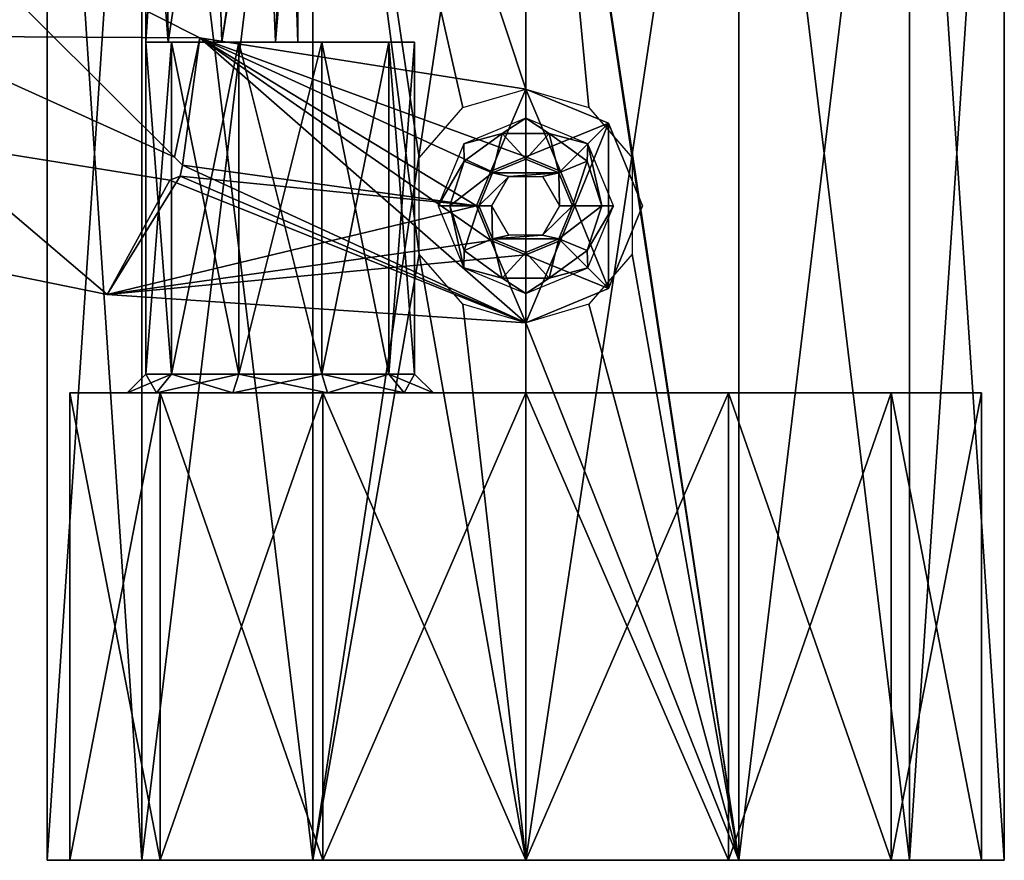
# Model space of a CAD drawing. Header units: millimetres. Extents: x -51 to 20.9, y -20 to 50.5.
# Tile 2 of 3: x -21.6 to 20.5, y -20 to 16. Entities that reach past the tile are written whole.
import ezdxf

# ---------------------------------------------------------------- set-up
doc = ezdxf.new("R2010")
doc.units = ezdxf.units.MM
doc.header["$LTSCALE"] = 81.481481
for name, color, linetype in [('1', 7, 'CONTINUOUS'), ('10', 7, 'CONTINUOUS'), ('11', 7, 'CONTINUOUS'), ('12', 7, 'CONTINUOUS'), ('13', 7, 'CONTINUOUS'), ('14', 7, 'CONTINUOUS'), ('15', 7, 'CONTINUOUS'), ('16', 7, 'CONTINUOUS'), ('2', 7, 'CONTINUOUS'), ('27', 7, 'CONTINUOUS'), ('28', 7, 'CONTINUOUS'), ('3', 7, 'CONTINUOUS'), ('31', 7, 'CONTINUOUS'), ('32', 7, 'CONTINUOUS'), ('34', 7, 'CONTINUOUS'), ('41', 7, 'CONTINUOUS'), ('42', 7, 'CONTINUOUS'), ('65', 7, 'CONTINUOUS'), ('66', 7, 'CONTINUOUS'), ('67', 7, 'CONTINUOUS'), ('7', 7, 'CONTINUOUS'), ('8', 7, 'CONTINUOUS'), ('9', 7, 'CONTINUOUS')]:
    doc.layers.add(name, color=color, linetype=linetype)

msp = doc.modelspace()

# ---------------------------------------------------------------- linework, layer by layer
at = {"layer": '1', "color": 7, "linetype": 'Continuous', "true_color": 0xf5f5f5}
for points in [[(-19.499, 0, 4.45), (-15.799, 0, 3.85), (-15.637, 0, 12.47), (-19.499, 0, 4.45)], [(-19.499, 0, -4.45), (-15.637, 0, -12.47), (-19.499, 0, 4.45), (-19.499, 0, -4.45)], [(-15.637, 0, -12.47), (-17.05, 0), (-19.499, 0, 4.45), (-15.637, 0, -12.47)], [(-17.05, 0), (-15.799, 0, 3.85), (-19.499, 0, 4.45), (-17.05, 0)], [(-15.799, 0, -3.85), (-17.05, 0), (-15.637, 0, -12.47), (-15.799, 0, -3.85)], [(-15.799, 0, 3.85), (-12.524, 0, 6.229), (-15.637, 0, 12.47), (-15.799, 0, 3.85)], [(-12.524, 0, -6.229), (-15.799, 0, -3.85), (-15.637, 0, -12.47), (-12.524, 0, -6.229)], [(-15.637, 0, 12.47), (-12.524, 0, 6.229), (-8.678, 0, 18.019), (-15.637, 0, 12.47)], [(-8.678, 0, -18.019), (-12.524, 0, -6.229), (-15.637, 0, -12.47), (-8.678, 0, -18.019)], [(-12.524, 0, 6.229), (-8.476, 0, 6.229), (-8.678, 0, 18.019), (-12.524, 0, 6.229)], [(-8.476, 0, -6.229), (-12.524, 0, -6.229), (-8.678, 0, -18.019), (-8.476, 0, -6.229)], [(-5.201, 0, 3.85), (-3.95, 0), (-8.678, 0, 18.019), (-5.201, 0, 3.85)], [(-3.95, 0), (0, 0, 20), (-8.678, 0, 18.019), (-3.95, 0)], [(-8.476, 0, 6.229), (-5.201, 0, 3.85), (-8.678, 0, 18.019), (-8.476, 0, 6.229)], [(0, 0, -20), (-8.476, 0, -6.229), (-8.678, 0, -18.019), (0, 0, -20)], [(-5.201, 0, -3.85), (-8.476, 0, -6.229), (0, 0, -20), (-5.201, 0, -3.85)], [(-3.95, 0), (-5.201, 0, -3.85), (0, 0, -20), (-3.95, 0)], [(0, 0, 20), (-3.95, 0), (0, 0, -20), (0, 0, 20)], [(8.678, 0, 18.019), (0, 0, 20), (8.678, 0, -18.019), (8.678, 0, 18.019)], [(8.678, 0, -18.019), (0, 0, 20), (0, 0, -20), (8.678, 0, -18.019)], [(15.637, 0, 12.47), (8.678, 0, 18.019), (15.637, 0, -12.47), (15.637, 0, 12.47)], [(15.637, 0, -12.47), (8.678, 0, 18.019), (8.678, 0, -18.019), (15.637, 0, -12.47)], [(19.499, 0, 4.45), (15.637, 0, 12.47), (19.499, 0, -4.45), (19.499, 0, 4.45)], [(19.499, 0, -4.45), (15.637, 0, 12.47), (15.637, 0, -12.47), (19.499, 0, -4.45)]]:
    msp.add_3dface(points, dxfattribs=at)
at = {"layer": '10', "color": 7, "linetype": 'Continuous', "true_color": 0xf5f5f5}
for points in [[(-16.25, 0.8), (-15.152, 15, 3.38), (-15.152, 0.8, 3.38), (-16.25, 0.8)], [(-16.25, 15), (-15.152, 15, 3.38), (-16.25, 0.8), (-16.25, 15)], [(-15.152, 0.8, 3.38), (-12.277, 15, 5.469), (-12.277, 0.8, 5.469), (-15.152, 0.8, 3.38)], [(-15.152, 15, 3.38), (-12.277, 15, 5.469), (-15.152, 0.8, 3.38), (-15.152, 15, 3.38)], [(-12.277, 0.8, 5.469), (-8.723, 15, 5.469), (-8.723, 0.8, 5.469), (-12.277, 0.8, 5.469)], [(-12.277, 15, 5.469), (-8.723, 15, 5.469), (-12.277, 0.8, 5.469), (-12.277, 15, 5.469)], [(-8.723, 0.8, 5.469), (-5.848, 15, 3.38), (-5.848, 0.8, 3.38), (-8.723, 0.8, 5.469)], [(-8.723, 15, 5.469), (-5.848, 15, 3.38), (-8.723, 0.8, 5.469), (-8.723, 15, 5.469)], [(-5.848, 0.8, 3.38), (-4.75, 15), (-4.75, 0.8), (-5.848, 0.8, 3.38)], [(-5.848, 15, 3.38), (-4.75, 15), (-5.848, 0.8, 3.38), (-5.848, 15, 3.38)]]:
    msp.add_3dface(points, dxfattribs=at)
at = {"layer": '11', "color": 7, "linetype": 'Continuous', "true_color": 0xf5f5f5}
for points in [[(-16.25, 15), (-16.25, 0.8), (-15.152, 0.8, -3.38), (-16.25, 15)], [(-15.152, 15, -3.38), (-16.25, 15), (-15.152, 0.8, -3.38), (-15.152, 15, -3.38)], [(-12.277, 15, -5.469), (-15.152, 15, -3.38), (-12.277, 0.8, -5.469), (-12.277, 15, -5.469)], [(-12.277, 0.8, -5.469), (-15.152, 15, -3.38), (-15.152, 0.8, -3.38), (-12.277, 0.8, -5.469)], [(-8.723, 15, -5.469), (-12.277, 15, -5.469), (-8.723, 0.8, -5.469), (-8.723, 15, -5.469)], [(-8.723, 0.8, -5.469), (-12.277, 15, -5.469), (-12.277, 0.8, -5.469), (-8.723, 0.8, -5.469)], [(-5.848, 0.8, -3.38), (-8.723, 15, -5.469), (-8.723, 0.8, -5.469), (-5.848, 0.8, -3.38)], [(-5.848, 15, -3.38), (-8.723, 15, -5.469), (-5.848, 0.8, -3.38), (-5.848, 15, -3.38)], [(-4.75, 0.8), (-5.848, 15, -3.38), (-5.848, 0.8, -3.38), (-4.75, 0.8)], [(-4.75, 15), (-5.848, 15, -3.38), (-4.75, 0.8), (-4.75, 15)]]:
    msp.add_3dface(points, dxfattribs=at)
at = {"layer": '12', "color": 7, "linetype": 'Continuous', "true_color": 0xf5f5f5}
for points in [[(-17.05, 0), (-15.799, 0, -3.85), (-16.25, 0.8), (-17.05, 0)], [(-16.25, 0.8), (-15.799, 0, -3.85), (-15.152, 0.8, -3.38), (-16.25, 0.8)], [(-15.799, 0, -3.85), (-12.524, 0, -6.229), (-15.152, 0.8, -3.38), (-15.799, 0, -3.85)], [(-12.524, 0, -6.229), (-12.277, 0.8, -5.469), (-15.152, 0.8, -3.38), (-12.524, 0, -6.229)], [(-12.524, 0, -6.229), (-8.476, 0, -6.229), (-12.277, 0.8, -5.469), (-12.524, 0, -6.229)], [(-8.476, 0, -6.229), (-8.723, 0.8, -5.469), (-12.277, 0.8, -5.469), (-8.476, 0, -6.229)], [(-5.201, 0, -3.85), (-5.848, 0.8, -3.38), (-8.723, 0.8, -5.469), (-5.201, 0, -3.85)], [(-8.476, 0, -6.229), (-5.201, 0, -3.85), (-8.723, 0.8, -5.469), (-8.476, 0, -6.229)], [(-3.95, 0), (-4.75, 0.8), (-5.848, 0.8, -3.38), (-3.95, 0)], [(-5.201, 0, -3.85), (-3.95, 0), (-5.848, 0.8, -3.38), (-5.201, 0, -3.85)]]:
    msp.add_3dface(points, dxfattribs=at)
at = {"layer": '13', "color": 7, "linetype": 'Continuous', "true_color": 0xf5f5f5}
for points in [[(-17.05, 0), (-16.25, 0.8), (-15.152, 0.8, 3.38), (-17.05, 0)], [(-15.799, 0, 3.85), (-17.05, 0), (-15.152, 0.8, 3.38), (-15.799, 0, 3.85)], [(-15.799, 0, 3.85), (-15.152, 0.8, 3.38), (-12.277, 0.8, 5.469), (-15.799, 0, 3.85)], [(-12.524, 0, 6.229), (-15.799, 0, 3.85), (-12.277, 0.8, 5.469), (-12.524, 0, 6.229)], [(-12.524, 0, 6.229), (-12.277, 0.8, 5.469), (-8.723, 0.8, 5.469), (-12.524, 0, 6.229)], [(-8.476, 0, 6.229), (-12.524, 0, 6.229), (-8.723, 0.8, 5.469), (-8.476, 0, 6.229)], [(-8.476, 0, 6.229), (-8.723, 0.8, 5.469), (-5.848, 0.8, 3.38), (-8.476, 0, 6.229)], [(-5.201, 0, 3.85), (-8.476, 0, 6.229), (-5.848, 0.8, 3.38), (-5.201, 0, 3.85)], [(-5.201, 0, 3.85), (-5.848, 0.8, 3.38), (-4.75, 0.8), (-5.201, 0, 3.85)], [(-3.95, 0), (-5.201, 0, 3.85), (-4.75, 0.8), (-3.95, 0)]]:
    msp.add_3dface(points, dxfattribs=at)
at = {"layer": '14', "color": 7, "linetype": 'Continuous', "true_color": 0xf5f5f5}
for points in [[(-19.499, -20, -4.45), (-20.473, -20, -4.673), (-15.637, -20, -12.47), (-19.499, -20, -4.45)], [(-19.499, -20, 4.45), (-20.473, -20, -4.673), (-19.499, -20, -4.45), (-19.499, -20, 4.45)], [(-20.473, -20, -4.673), (-16.418, -20, -13.093), (-15.637, -20, -12.47), (-20.473, -20, -4.673)], [(-15.637, -20, 12.47), (-20.473, -20, 4.673), (-19.499, -20, 4.45), (-15.637, -20, 12.47)], [(-20.473, -20, 4.673), (-20.473, -20, -4.673), (-19.499, -20, 4.45), (-20.473, -20, 4.673)], [(-16.418, -20, 13.093), (-20.473, -20, 4.673), (-15.637, -20, 12.47), (-16.418, -20, 13.093)], [(-15.637, -20, -12.47), (-16.418, -20, -13.093), (-8.678, -20, -18.019), (-15.637, -20, -12.47)], [(-16.418, -20, -13.093), (-9.112, -20, -18.92), (-8.678, -20, -18.019), (-16.418, -20, -13.093)], [(-8.678, -20, 18.019), (-16.418, -20, 13.093), (-15.637, -20, 12.47), (-8.678, -20, 18.019)], [(-9.112, -20, 18.92), (-16.418, -20, 13.093), (-8.678, -20, 18.019), (-9.112, -20, 18.92)], [(0, -20, 20), (-9.112, -20, 18.92), (-8.678, -20, 18.019), (0, -20, 20)], [(-9.112, -20, -18.92), (0, -20, -21), (0, -20, -20), (-9.112, -20, -18.92)], [(-9.112, -20, -18.92), (0, -20, -20), (-8.678, -20, -18.019), (-9.112, -20, -18.92)], [(0, -20, 21), (-9.112, -20, 18.92), (0, -20, 20), (0, -20, 21)], [(8.678, -20, 18.019), (9.112, -20, 18.92), (0, -20, 20), (8.678, -20, 18.019)], [(0, -20, -20), (9.112, -20, -18.92), (8.678, -20, -18.019), (0, -20, -20)], [(9.112, -20, 18.92), (0, -20, 21), (0, -20, 20), (9.112, -20, 18.92)], [(0, -20, -21), (9.112, -20, -18.92), (0, -20, -20), (0, -20, -21)], [(9.112, -20, -18.92), (16.418, -20, -13.093), (8.678, -20, -18.019), (9.112, -20, -18.92)], [(15.637, -20, 12.47), (16.418, -20, 13.093), (8.678, -20, 18.019), (15.637, -20, 12.47)], [(16.418, -20, 13.093), (9.112, -20, 18.92), (8.678, -20, 18.019), (16.418, -20, 13.093)], [(8.678, -20, -18.019), (16.418, -20, -13.093), (15.637, -20, -12.47), (8.678, -20, -18.019)], [(19.499, -20, 4.45), (20.473, -20, 4.673), (15.637, -20, 12.47), (19.499, -20, 4.45)], [(20.473, -20, 4.673), (16.418, -20, 13.093), (15.637, -20, 12.47), (20.473, -20, 4.673)], [(15.637, -20, -12.47), (20.473, -20, -4.673), (19.499, -20, -4.45), (15.637, -20, -12.47)], [(16.418, -20, -13.093), (20.473, -20, -4.673), (15.637, -20, -12.47), (16.418, -20, -13.093)], [(19.499, -20, -4.45), (20.473, -20, 4.673), (19.499, -20, 4.45), (19.499, -20, -4.45)], [(20.473, -20, -4.673), (20.473, -20, 4.673), (19.499, -20, -4.45), (20.473, -20, -4.673)]]:
    msp.add_3dface(points, dxfattribs=at)
at = {"layer": '15', "color": 7, "linetype": 'Continuous', "true_color": 0xf5f5f5}
for points in [[(-15.637, 0, -12.47), (-19.499, 0, -4.45), (-15.637, -20, -12.47), (-15.637, 0, -12.47)], [(-19.499, 0, -4.45), (-19.499, 0, 4.45), (-19.499, -20, -4.45), (-19.499, 0, -4.45)], [(-19.499, 0, -4.45), (-19.499, -20, -4.45), (-15.637, -20, -12.47), (-19.499, 0, -4.45)], [(-19.499, 0, 4.45), (-15.637, 0, 12.47), (-19.499, -20, 4.45), (-19.499, 0, 4.45)], [(-19.499, 0, 4.45), (-19.499, -20, 4.45), (-19.499, -20, -4.45), (-19.499, 0, 4.45)], [(-15.637, 0, 12.47), (-15.637, -20, 12.47), (-19.499, -20, 4.45), (-15.637, 0, 12.47)], [(-15.637, 0, -12.47), (-15.637, -20, -12.47), (-8.678, -20, -18.019), (-15.637, 0, -12.47)], [(-15.637, 0, 12.47), (-8.678, 0, 18.019), (-15.637, -20, 12.47), (-15.637, 0, 12.47)], [(-8.678, 0, -18.019), (-15.637, 0, -12.47), (-8.678, -20, -18.019), (-8.678, 0, -18.019)], [(-8.678, 0, 18.019), (-8.678, -20, 18.019), (-15.637, -20, 12.47), (-8.678, 0, 18.019)], [(-8.678, 0, 18.019), (0, 0, 20), (-8.678, -20, 18.019), (-8.678, 0, 18.019)], [(0, 0, 20), (0, -20, 20), (-8.678, -20, 18.019), (0, 0, 20)], [(0, 0, -20), (-8.678, 0, -18.019), (0, -20, -20), (0, 0, -20)], [(0, -20, -20), (-8.678, 0, -18.019), (-8.678, -20, -18.019), (0, -20, -20)]]:
    msp.add_3dface(points, dxfattribs=at)
at = {"layer": '16', "color": 7, "linetype": 'Continuous', "true_color": 0xf5f5f5}
for points in [[(0, 0, 20), (8.678, 0, 18.019), (0, -20, 20), (0, 0, 20)], [(0, 0, -20), (0, -20, -20), (8.678, -20, -18.019), (0, 0, -20)], [(8.678, 0, -18.019), (0, 0, -20), (8.678, -20, -18.019), (8.678, 0, -18.019)], [(8.678, 0, 18.019), (8.678, -20, 18.019), (0, -20, 20), (8.678, 0, 18.019)], [(8.678, 0, 18.019), (15.637, 0, 12.47), (8.678, -20, 18.019), (8.678, 0, 18.019)], [(8.678, 0, -18.019), (8.678, -20, -18.019), (15.637, -20, -12.47), (8.678, 0, -18.019)], [(15.637, 0, -12.47), (8.678, 0, -18.019), (15.637, -20, -12.47), (15.637, 0, -12.47)], [(15.637, 0, 12.47), (15.637, -20, 12.47), (8.678, -20, 18.019), (15.637, 0, 12.47)], [(15.637, 0, -12.47), (15.637, -20, -12.47), (19.499, -20, -4.45), (15.637, 0, -12.47)], [(19.499, 0, -4.45), (15.637, 0, -12.47), (19.499, -20, -4.45), (19.499, 0, -4.45)], [(19.499, 0, 4.45), (19.499, -20, 4.45), (15.637, -20, 12.47), (19.499, 0, 4.45)], [(15.637, 0, 12.47), (19.499, 0, 4.45), (15.637, -20, 12.47), (15.637, 0, 12.47)], [(19.499, 0, -4.45), (19.499, -20, -4.45), (19.499, -20, 4.45), (19.499, 0, -4.45)], [(19.499, 0, 4.45), (19.499, 0, -4.45), (19.499, -20, 4.45), (19.499, 0, 4.45)]]:
    msp.add_3dface(points, dxfattribs=at)
at = {"layer": '2', "color": 7, "linetype": 'Continuous', "true_color": 0xf5f5f5}
for points in [[(-16.418, 40.5, -13.093), (-20.473, -20, -4.673), (-20.473, 40.5, -4.673), (-16.418, 40.5, -13.093)], [(-20.473, -20, 4.673), (-16.418, -20, 13.093), (-20.473, 40.5, 4.673), (-20.473, -20, 4.673)], [(-20.473, 40.5, 4.673), (-16.418, -20, 13.093), (-16.418, 40.5, 13.093), (-20.473, 40.5, 4.673)], [(-20.473, -20, -4.673), (-20.473, -20, 4.673), (-20.473, 40.5, -4.673), (-20.473, -20, -4.673)], [(-20.473, 40.5, -4.673), (-20.473, -20, 4.673), (-20.473, 40.5, 4.673), (-20.473, 40.5, -4.673)], [(-16.418, -20, -13.093), (-20.473, -20, -4.673), (-16.418, 40.5, -13.093), (-16.418, -20, -13.093)], [(-9.112, -20, -18.92), (-16.418, -20, -13.093), (-9.112, 40.5, -18.92), (-9.112, -20, -18.92)], [(-9.112, 40.5, -18.92), (-16.418, -20, -13.093), (-16.418, 40.5, -13.093), (-9.112, 40.5, -18.92)], [(-16.418, -20, 13.093), (-9.112, -20, 18.92), (-16.418, 40.5, 13.093), (-16.418, -20, 13.093)], [(-16.418, 40.5, 13.093), (-9.112, -20, 18.92), (-9.112, 40.5, 18.92), (-16.418, 40.5, 13.093)], [(0, -20, -21), (-9.112, -20, -18.92), (0, 40.5, -21), (0, -20, -21)], [(-2.694, 12.212, 20.826), (-9.112, 40.5, 18.92), (-4.555, 10.062, 20.5), (-2.694, 12.212, 20.826)], [(0, 40.5, -21), (-9.112, -20, -18.92), (-9.112, 40.5, -18.92), (0, 40.5, -21)], [(0, 13, 21), (-9.112, 40.5, 18.92), (-2.694, 12.212, 20.826), (0, 13, 21)], [(0, 40.5, 21), (-9.112, 40.5, 18.92), (0, 13, 21), (0, 40.5, 21)], [(-9.112, 40.5, 18.92), (-9.112, -20, 18.92), (-4.555, 5.938, 20.5), (-9.112, 40.5, 18.92)], [(-4.555, 10.062, 20.5), (-9.112, 40.5, 18.92), (-4.555, 5.938, 20.5), (-4.555, 10.062, 20.5)], [(-9.112, -20, 18.92), (0, -20, 21), (-4.555, 5.938, 20.5), (-9.112, -20, 18.92)], [(-4.555, 5.938, 20.5), (0, -20, 21), (-2.694, 3.788, 20.826), (-4.555, 5.938, 20.5)], [(0, -20, 21), (0, 3, 21), (-2.694, 3.788, 20.826), (0, -20, 21)]]:
    msp.add_3dface(points, dxfattribs=at)
at = {"layer": '27', "color": 7, "linetype": 'Continuous', "true_color": 0xf5f5f5}
for points in [[(-13.943, 15.191, 21.5), (-26.465, 15.261, 21.5), (-26.543, 21.551, 21.5), (-13.943, 15.191, 21.5)], [(-15.019, 10.077, 21.5), (-26.465, 15.261, 21.5), (-13.943, 15.191, 21.5), (-15.019, 10.077, 21.5)], [(-14.687, 9.739, 21.5), (-15.019, 10.077, 21.5), (-13.943, 15.191, 21.5), (-14.687, 9.739, 21.5)], [(-2.1, 8, 21.5), (-14.687, 9.739, 21.5), (-13.943, 15.191, 21.5), (-2.1, 8, 21.5)], [(0, 13, 21.5), (-1.485, 9.485, 21.5), (-13.943, 15.191, 21.5), (0, 13, 21.5)], [(-1.485, 9.485, 21.5), (-2.1, 8, 21.5), (-13.943, 15.191, 21.5), (-1.485, 9.485, 21.5)], [(0, 10.1, 21.5), (-1.485, 9.485, 21.5), (0, 13, 21.5), (0, 10.1, 21.5)], [(3.536, 11.536, 21.5), (0, 10.1, 21.5), (0, 13, 21.5), (3.536, 11.536, 21.5)], [(1.485, 9.485, 21.5), (0, 10.1, 21.5), (3.536, 11.536, 21.5), (1.485, 9.485, 21.5)], [(2.1, 8, 21.5), (1.485, 9.485, 21.5), (3.536, 11.536, 21.5), (2.1, 8, 21.5)], [(3.536, 4.464, 21.5), (2.1, 8, 21.5), (3.536, 11.536, 21.5), (3.536, 4.464, 21.5)], [(5, 8, 21.5), (3.536, 4.464, 21.5), (3.536, 11.536, 21.5), (5, 8, 21.5)], [(-35.495, 7.786, 21.5), (-25.616, 10.772, 21.5), (-17.908, 4.202, 21.5), (-35.495, 7.786, 21.5)], [(-25.616, 10.772, 21.5), (-15.226, 9.103, 21.5), (-17.908, 4.202, 21.5), (-25.616, 10.772, 21.5)], [(-14.687, 9.739, 21.5), (-2.1, 8, 21.5), (-14.786, 9.276, 21.5), (-14.687, 9.739, 21.5)], [(-15.226, 9.103, 21.5), (-14.786, 9.276, 21.5), (-17.908, 4.202, 21.5), (-15.226, 9.103, 21.5)], [(-14.786, 9.276, 21.5), (-2.1, 8, 21.5), (-17.908, 4.202, 21.5), (-14.786, 9.276, 21.5)], [(-2.1, 8, 21.5), (-1.485, 6.515, 21.5), (-17.908, 4.202, 21.5), (-2.1, 8, 21.5)], [(1.485, 6.515, 21.5), (2.1, 8, 21.5), (3.536, 4.464, 21.5), (1.485, 6.515, 21.5)], [(-1.485, 6.515, 21.5), (0, 5.9, 21.5), (-17.908, 4.202, 21.5), (-1.485, 6.515, 21.5)], [(0, 5.9, 21.5), (1.485, 6.515, 21.5), (0, 3, 21.5), (0, 5.9, 21.5)], [(0, 3, 21.5), (1.485, 6.515, 21.5), (3.536, 4.464, 21.5), (0, 3, 21.5)], [(-17.908, 4.202, 21.5), (0, 5.9, 21.5), (0, 3, 21.5), (-17.908, 4.202, 21.5)]]:
    msp.add_3dface(points, dxfattribs=at)
at = {"layer": '28', "color": 7, "linetype": 'Continuous', "true_color": 0xf5f5f5}
for points in [[(-26.465, 15.261, 23.5), (-15.019, 10.077, 23.5), (-26.543, 21.551, 23.5), (-26.465, 15.261, 23.5)], [(-26.543, 21.551, 23.5), (-15.019, 10.077, 23.5), (-13.943, 15.191, 23.5), (-26.543, 21.551, 23.5)], [(-15.019, 10.077, 23.5), (-14.687, 9.739, 23.5), (-13.943, 15.191, 23.5), (-15.019, 10.077, 23.5)], [(-13.943, 15.191, 23.5), (-14.687, 9.739, 23.5), (0, 3, 23.5), (-13.943, 15.191, 23.5)], [(-1.485, 9.485, 23.5), (0, 10.1, 23.5), (-13.943, 15.191, 23.5), (-1.485, 9.485, 23.5)], [(-13.943, 15.191, 23.5), (0, 10.1, 23.5), (0, 13, 23.5), (-13.943, 15.191, 23.5)], [(-2.1, 8, 23.5), (-1.485, 9.485, 23.5), (-13.943, 15.191, 23.5), (-2.1, 8, 23.5)], [(-1.485, 6.515, 23.5), (-2.1, 8, 23.5), (-13.943, 15.191, 23.5), (-1.485, 6.515, 23.5)], [(-1.485, 6.515, 23.5), (-13.943, 15.191, 23.5), (0, 3, 23.5), (-1.485, 6.515, 23.5)], [(0, 10.1, 23.5), (1.485, 9.485, 23.5), (0, 13, 23.5), (0, 10.1, 23.5)], [(0, 13, 23.5), (1.485, 9.485, 23.5), (3.536, 11.536, 23.5), (0, 13, 23.5)], [(1.485, 9.485, 23.5), (2.1, 8, 23.5), (3.536, 11.536, 23.5), (1.485, 9.485, 23.5)], [(3.536, 11.536, 23.5), (2.1, 8, 23.5), (3.536, 4.464, 23.5), (3.536, 11.536, 23.5)], [(5, 8, 23.5), (3.536, 11.536, 23.5), (3.536, 4.464, 23.5), (5, 8, 23.5)], [(-25.616, 10.772, 23.5), (-35.495, 7.786, 23.5), (-17.908, 4.202, 23.5), (-25.616, 10.772, 23.5)], [(-15.226, 9.103, 23.5), (-25.616, 10.772, 23.5), (-17.908, 4.202, 23.5), (-15.226, 9.103, 23.5)], [(-14.687, 9.739, 23.5), (-14.786, 9.276, 23.5), (0, 3, 23.5), (-14.687, 9.739, 23.5)], [(-14.786, 9.276, 23.5), (-15.226, 9.103, 23.5), (0, 3, 23.5), (-14.786, 9.276, 23.5)], [(0, 3, 23.5), (-15.226, 9.103, 23.5), (-17.908, 4.202, 23.5), (0, 3, 23.5)], [(2.1, 8, 23.5), (1.485, 6.515, 23.5), (3.536, 4.464, 23.5), (2.1, 8, 23.5)], [(0, 5.9, 23.5), (-1.485, 6.515, 23.5), (0, 3, 23.5), (0, 5.9, 23.5)], [(1.485, 6.515, 23.5), (0, 5.9, 23.5), (3.536, 4.464, 23.5), (1.485, 6.515, 23.5)], [(3.536, 4.464, 23.5), (0, 5.9, 23.5), (0, 3, 23.5), (3.536, 4.464, 23.5)]]:
    msp.add_3dface(points, dxfattribs=at)
at = {"layer": '3', "color": 7, "linetype": 'Continuous', "true_color": 0xf5f5f5}
for points in [[(9.112, 40.5, 18.92), (0, 40.5, 21), (9.112, -20, 18.92), (9.112, 40.5, 18.92)], [(0, 40.5, 21), (0, 13, 21), (2.694, 12.212, 20.826), (0, 40.5, 21)], [(4.555, 10.062, 20.5), (0, 40.5, 21), (2.694, 12.212, 20.826), (4.555, 10.062, 20.5)], [(0, 40.5, 21), (4.555, 10.062, 20.5), (9.112, -20, 18.92), (0, 40.5, 21)], [(0, -20, -21), (9.112, 40.5, -18.92), (9.112, -20, -18.92), (0, -20, -21)], [(0, -20, -21), (0, 40.5, -21), (9.112, 40.5, -18.92), (0, -20, -21)], [(16.418, 40.5, 13.093), (9.112, 40.5, 18.92), (16.418, -20, 13.093), (16.418, 40.5, 13.093)], [(16.418, -20, 13.093), (9.112, 40.5, 18.92), (9.112, -20, 18.92), (16.418, -20, 13.093)], [(9.112, 40.5, -18.92), (16.418, 40.5, -13.093), (9.112, -20, -18.92), (9.112, 40.5, -18.92)], [(9.112, -20, -18.92), (16.418, 40.5, -13.093), (16.418, -20, -13.093), (9.112, -20, -18.92)], [(20.473, -20, 4.673), (16.418, 40.5, 13.093), (16.418, -20, 13.093), (20.473, -20, 4.673)], [(20.473, 40.5, 4.673), (16.418, 40.5, 13.093), (20.473, -20, 4.673), (20.473, 40.5, 4.673)], [(16.418, -20, -13.093), (20.473, 40.5, -4.673), (20.473, -20, -4.673), (16.418, -20, -13.093)], [(16.418, 40.5, -13.093), (20.473, 40.5, -4.673), (16.418, -20, -13.093), (16.418, 40.5, -13.093)], [(20.473, 40.5, -4.673), (20.473, 40.5, 4.673), (20.473, -20, -4.673), (20.473, 40.5, -4.673)], [(20.473, -20, -4.673), (20.473, 40.5, 4.673), (20.473, -20, 4.673), (20.473, -20, -4.673)], [(4.555, 10.062, 20.5), (4.555, 5.938, 20.5), (9.112, -20, 18.92), (4.555, 10.062, 20.5)], [(9.112, -20, 18.92), (4.555, 5.938, 20.5), (2.694, 3.788, 20.826), (9.112, -20, 18.92)], [(0, 3, 21), (9.112, -20, 18.92), (2.694, 3.788, 20.826), (0, 3, 21)], [(0, 3, 21), (0, -20, 21), (9.112, -20, 18.92), (0, 3, 21)]]:
    msp.add_3dface(points, dxfattribs=at)
at = {"layer": '31', "color": 7, "linetype": 'Continuous', "true_color": 0xf5f5f5}
for points in [[(0, 13, 21.5), (0, 13, 23.5), (3.536, 11.536, 23.5), (0, 13, 21.5)], [(3.536, 11.536, 21.5), (0, 13, 21.5), (3.536, 11.536, 23.5), (3.536, 11.536, 21.5)], [(3.536, 11.536, 21.5), (3.536, 11.536, 23.5), (5, 8, 23.5), (3.536, 11.536, 21.5)], [(5, 8, 21.5), (3.536, 11.536, 21.5), (5, 8, 23.5), (5, 8, 21.5)], [(5, 8, 21.5), (5, 8, 23.5), (3.536, 4.464, 23.5), (5, 8, 21.5)], [(3.536, 4.464, 21.5), (5, 8, 21.5), (3.536, 4.464, 23.5), (3.536, 4.464, 21.5)], [(3.536, 4.464, 21.5), (3.536, 4.464, 23.5), (0, 3, 23.5), (3.536, 4.464, 21.5)], [(0, 3, 21.5), (3.536, 4.464, 21.5), (0, 3, 23.5), (0, 3, 21.5)]]:
    msp.add_3dface(points, dxfattribs=at)
at = {"layer": '32', "color": 7, "linetype": 'Continuous', "true_color": 0xf5f5f5}
for points in [[(-13.943, 15.191, 21.5), (-26.543, 21.551, 21.5), (-13.943, 15.191, 23.5), (-13.943, 15.191, 21.5)], [(-26.543, 21.551, 21.5), (-26.543, 21.551, 23.5), (-13.943, 15.191, 23.5), (-26.543, 21.551, 21.5)], [(0, 13, 21.5), (-13.943, 15.191, 21.5), (0, 13, 23.5), (0, 13, 21.5)], [(-13.943, 15.191, 21.5), (-13.943, 15.191, 23.5), (0, 13, 23.5), (-13.943, 15.191, 21.5)]]:
    msp.add_3dface(points, dxfattribs=at)
at = {"layer": '34', "color": 7, "linetype": 'Continuous', "true_color": 0xf5f5f5}
for points in [[(-35.495, 7.786, 23.5), (-17.908, 4.202, 21.5), (-17.908, 4.202, 23.5), (-35.495, 7.786, 23.5)], [(-35.495, 7.786, 21.5), (-17.908, 4.202, 21.5), (-35.495, 7.786, 23.5), (-35.495, 7.786, 21.5)], [(-17.908, 4.202, 21.5), (0, 3, 21.5), (-17.908, 4.202, 23.5), (-17.908, 4.202, 21.5)], [(0, 3, 21.5), (0, 3, 23.5), (-17.908, 4.202, 23.5), (0, 3, 21.5)]]:
    msp.add_3dface(points, dxfattribs=at)
at = {"layer": '41', "color": 7, "linetype": 'Continuous', "true_color": 0xf5f5f5}
for points in [[(-15.226, 9.103, 21.5), (-25.616, 10.772, 21.5), (-15.226, 9.103, 23.5), (-15.226, 9.103, 21.5)], [(-25.616, 10.772, 21.5), (-25.616, 10.772, 23.5), (-15.226, 9.103, 23.5), (-25.616, 10.772, 21.5)]]:
    msp.add_3dface(points, dxfattribs=at)
at = {"layer": '42', "color": 7, "linetype": 'Continuous', "true_color": 0xf5f5f5}
for points in [[(-15.019, 10.077, 21.5), (-15.019, 10.077, 23.5), (-26.465, 15.261, 23.5), (-15.019, 10.077, 21.5)], [(-26.465, 15.261, 21.5), (-15.019, 10.077, 21.5), (-26.465, 15.261, 23.5), (-26.465, 15.261, 21.5)]]:
    msp.add_3dface(points, dxfattribs=at)
at = {"layer": '65', "color": 7, "linetype": 'Continuous', "true_color": 0xe0f2ff}
for points in [[(0, 11.75, 24), (-2.652, 10.652, 24), (-1.005, 11.092, 25.329), (0, 11.75, 24)], [(1.005, 11.092, 25.329), (0, 11.75, 24), (-1.005, 11.092, 25.329), (1.005, 11.092, 25.329)], [(2.652, 10.652, 24), (0, 11.75, 24), (1.005, 11.092, 25.329), (2.652, 10.652, 24)], [(-1.005, 11.092, 25.329), (-2.652, 10.652, 24), (-2.63, 9.911, 25.329), (-1.005, 11.092, 25.329)], [(-1.005, 11.092, 25.329), (-2.63, 9.911, 25.329), (-1.414, 9.414, 26), (-1.005, 11.092, 25.329)], [(0, 10, 26), (-1.005, 11.092, 25.329), (-1.414, 9.414, 26), (0, 10, 26)], [(1.005, 11.092, 25.329), (-1.005, 11.092, 25.329), (0, 10, 26), (1.005, 11.092, 25.329)], [(1.414, 9.414, 26), (1.005, 11.092, 25.329), (0, 10, 26), (1.414, 9.414, 26)], [(2.63, 9.911, 25.329), (1.005, 11.092, 25.329), (1.414, 9.414, 26), (2.63, 9.911, 25.329)], [(2.63, 9.911, 25.329), (2.652, 10.652, 24), (1.005, 11.092, 25.329), (2.63, 9.911, 25.329)], [(-2.652, 10.652, 24), (-3.75, 8, 24), (-2.63, 9.911, 25.329), (-2.652, 10.652, 24)], [(3.251, 8, 25.329), (2.652, 10.652, 24), (2.63, 9.911, 25.329), (3.251, 8, 25.329)], [(3.75, 8, 24), (2.652, 10.652, 24), (3.251, 8, 25.329), (3.75, 8, 24)], [(-2.63, 9.911, 25.329), (-3.75, 8, 24), (-3.251, 8, 25.329), (-2.63, 9.911, 25.329)], [(-2.63, 9.911, 25.329), (-3.251, 8, 25.329), (-1.414, 9.414, 26), (-2.63, 9.911, 25.329)], [(2, 8, 26), (2.63, 9.911, 25.329), (1.414, 9.414, 26), (2, 8, 26)], [(3.251, 8, 25.329), (2.63, 9.911, 25.329), (2, 8, 26), (3.251, 8, 25.329)], [(-3.251, 8, 25.329), (-2, 8, 26), (-1.414, 9.414, 26), (-3.251, 8, 25.329)]]:
    msp.add_3dface(points, dxfattribs=at)
at = {"layer": '66', "color": 7, "linetype": 'Continuous', "true_color": 0xe0f2ff}
for points in [[(1.414, 9.414, 26), (0, 10, 26), (-1.414, 9.414, 26), (1.414, 9.414, 26)], [(-1.414, 9.414, 26), (-2, 8, 26), (-0.722, 9.25, 26), (-1.414, 9.414, 26)], [(1.414, 9.414, 26), (-1.414, 9.414, 26), (-0.722, 9.25, 26), (1.414, 9.414, 26)], [(0.722, 9.25, 26), (1.414, 9.414, 26), (-0.722, 9.25, 26), (0.722, 9.25, 26)], [(1.443, 8, 26), (1.414, 9.414, 26), (0.722, 9.25, 26), (1.443, 8, 26)], [(2, 8, 26), (1.414, 9.414, 26), (1.443, 8, 26), (2, 8, 26)], [(-2, 8, 26), (-1.443, 8, 26), (-0.722, 9.25, 26), (-2, 8, 26)], [(-2, 8, 26), (-1.414, 6.586, 26), (-1.443, 8, 26), (-2, 8, 26)], [(-1.443, 8, 26), (-1.414, 6.586, 26), (-0.722, 6.75, 26), (-1.443, 8, 26)], [(1.414, 6.586, 26), (2, 8, 26), (0.722, 6.75, 26), (1.414, 6.586, 26)], [(0.722, 6.75, 26), (2, 8, 26), (1.443, 8, 26), (0.722, 6.75, 26)], [(-0.722, 6.75, 26), (-1.414, 6.586, 26), (0.722, 6.75, 26), (-0.722, 6.75, 26)], [(-1.414, 6.586, 26), (1.414, 6.586, 26), (0.722, 6.75, 26), (-1.414, 6.586, 26)], [(0, 6, 26), (1.414, 6.586, 26), (-1.414, 6.586, 26), (0, 6, 26)]]:
    msp.add_3dface(points, dxfattribs=at)
at = {"layer": '67', "color": 7, "linetype": 'Continuous', "true_color": 0xe0f2ff}
for points in [[(-3.251, 8, 25.329), (-3.75, 8, 24), (-2.652, 5.348, 24), (-3.251, 8, 25.329)], [(-2.63, 6.089, 25.329), (-3.251, 8, 25.329), (-2.652, 5.348, 24), (-2.63, 6.089, 25.329)], [(-2, 8, 26), (-3.251, 8, 25.329), (-2.63, 6.089, 25.329), (-2, 8, 26)], [(-1.414, 6.586, 26), (-2, 8, 26), (-2.63, 6.089, 25.329), (-1.414, 6.586, 26)], [(3.251, 8, 25.329), (1.414, 6.586, 26), (2.63, 6.089, 25.329), (3.251, 8, 25.329)], [(3.251, 8, 25.329), (2, 8, 26), (1.414, 6.586, 26), (3.251, 8, 25.329)], [(3.75, 8, 24), (2.63, 6.089, 25.329), (2.652, 5.348, 24), (3.75, 8, 24)], [(3.75, 8, 24), (3.251, 8, 25.329), (2.63, 6.089, 25.329), (3.75, 8, 24)], [(-1.414, 6.586, 26), (-2.63, 6.089, 25.329), (-1.005, 4.908, 25.329), (-1.414, 6.586, 26)], [(0, 6, 26), (-1.414, 6.586, 26), (-1.005, 4.908, 25.329), (0, 6, 26)], [(1.414, 6.586, 26), (0, 6, 26), (1.005, 4.908, 25.329), (1.414, 6.586, 26)], [(1.414, 6.586, 26), (1.005, 4.908, 25.329), (2.63, 6.089, 25.329), (1.414, 6.586, 26)], [(-1.005, 4.908, 25.329), (-2.63, 6.089, 25.329), (-2.652, 5.348, 24), (-1.005, 4.908, 25.329)], [(0, 6, 26), (-1.005, 4.908, 25.329), (1.005, 4.908, 25.329), (0, 6, 26)], [(2.63, 6.089, 25.329), (1.005, 4.908, 25.329), (2.652, 5.348, 24), (2.63, 6.089, 25.329)], [(0, 4.25, 24), (-1.005, 4.908, 25.329), (-2.652, 5.348, 24), (0, 4.25, 24)], [(2.652, 5.348, 24), (1.005, 4.908, 25.329), (0, 4.25, 24), (2.652, 5.348, 24)], [(1.005, 4.908, 25.329), (-1.005, 4.908, 25.329), (0, 4.25, 24), (1.005, 4.908, 25.329)]]:
    msp.add_3dface(points, dxfattribs=at)
at = {"layer": '7', "color": 7, "linetype": 'Continuous', "true_color": 0xf5f5f5}
for points in [[(-16.25, 15), (-15.44, 27.5, 2.147), (-15.298, 15, 2.298), (-16.25, 15)], [(-16.25, 27.5), (-15.44, 27.5, 2.147), (-16.25, 15), (-16.25, 27.5)], [(-15.44, 27.5, 2.147), (-13.413, 27.5, 3.224), (-15.298, 15, 2.298), (-15.44, 27.5, 2.147)], [(-15.298, 15, 2.298), (-13.413, 27.5, 3.224), (-13, 15, 3.25), (-15.298, 15, 2.298)], [(-13.413, 27.5, 3.224), (-11.18, 27.5, 2.693), (-13, 15, 3.25), (-13.413, 27.5, 3.224)], [(-11.18, 27.5, 2.693), (-11.18, 26.5, 2.693), (-13, 15, 3.25), (-11.18, 27.5, 2.693)], [(-13, 15, 3.25), (-11.18, 26.5, 2.693), (-10.702, 15, 2.298), (-13, 15, 3.25)], [(-10.702, 15, 2.298), (-11.18, 26.5, 2.693), (-10.13, 26.5, 1.525), (-10.702, 15, 2.298)], [(-9.75, 26.5), (-10.702, 15, 2.298), (-10.13, 26.5, 1.525), (-9.75, 26.5)], [(-9.75, 15), (-10.702, 15, 2.298), (-9.75, 26.5), (-9.75, 15)]]:
    msp.add_3dface(points, dxfattribs=at)
at = {"layer": '8', "color": 7, "linetype": 'Continuous', "true_color": 0xf5f5f5}
for points in [[(-15.44, 27.5, -2.147), (-16.25, 27.5), (-15.298, 15, -2.298), (-15.44, 27.5, -2.147)], [(-16.25, 27.5), (-16.25, 15), (-15.298, 15, -2.298), (-16.25, 27.5)], [(-13.413, 27.5, -3.224), (-15.44, 27.5, -2.147), (-15.298, 15, -2.298), (-13.413, 27.5, -3.224)], [(-13, 15, -3.25), (-13.413, 27.5, -3.224), (-15.298, 15, -2.298), (-13, 15, -3.25)], [(-13.413, 27.5, -3.224), (-13, 15, -3.25), (-11.18, 26.5, -2.693), (-13.413, 27.5, -3.224)], [(-13, 15, -3.25), (-10.702, 15, -2.298), (-11.18, 26.5, -2.693), (-13, 15, -3.25)], [(-11.18, 26.5, -2.693), (-10.702, 15, -2.298), (-10.13, 26.5, -1.525), (-11.18, 26.5, -2.693)], [(-10.702, 15, -2.298), (-9.75, 15), (-10.13, 26.5, -1.525), (-10.702, 15, -2.298)], [(-9.75, 15), (-9.75, 26.5), (-10.13, 26.5, -1.525), (-9.75, 15)]]:
    msp.add_3dface(points, dxfattribs=at)
at = {"layer": '9', "color": 7, "linetype": 'Continuous', "true_color": 0xf5f5f5}
for points in [[(-15.298, 15, -2.298), (-16.25, 15), (-15.152, 15, -3.38), (-15.298, 15, -2.298)], [(-16.25, 15), (-15.298, 15, 2.298), (-15.152, 15, 3.38), (-16.25, 15)], [(-13, 15, -3.25), (-15.298, 15, -2.298), (-15.152, 15, -3.38), (-13, 15, -3.25)], [(-15.298, 15, 2.298), (-13, 15, 3.25), (-15.152, 15, 3.38), (-15.298, 15, 2.298)], [(-5.848, 15, -3.38), (-13, 15, -3.25), (-15.152, 15, -3.38), (-5.848, 15, -3.38)], [(-12.277, 15, 5.469), (-15.152, 15, 3.38), (-8.723, 15, 5.469), (-12.277, 15, 5.469)], [(-8.723, 15, 5.469), (-15.152, 15, 3.38), (-5.848, 15, 3.38), (-8.723, 15, 5.469)], [(-12.277, 15, -5.469), (-5.848, 15, -3.38), (-15.152, 15, -3.38), (-12.277, 15, -5.469)], [(-15.152, 15, 3.38), (-13, 15, 3.25), (-5.848, 15, 3.38), (-15.152, 15, 3.38)], [(-10.702, 15, -2.298), (-13, 15, -3.25), (-4.75, 15), (-10.702, 15, -2.298)], [(-4.75, 15), (-13, 15, -3.25), (-5.848, 15, -3.38), (-4.75, 15)], [(-13, 15, 3.25), (-10.702, 15, 2.298), (-5.848, 15, 3.38), (-13, 15, 3.25)], [(-8.723, 15, -5.469), (-5.848, 15, -3.38), (-12.277, 15, -5.469), (-8.723, 15, -5.469)], [(-10.702, 15, 2.298), (-9.75, 15), (-5.848, 15, 3.38), (-10.702, 15, 2.298)], [(-9.75, 15), (-10.702, 15, -2.298), (-4.75, 15), (-9.75, 15)], [(-5.848, 15, 3.38), (-9.75, 15), (-4.75, 15), (-5.848, 15, 3.38)]]:
    msp.add_3dface(points, dxfattribs=at)

doc.saveas('drawing.dxf')
